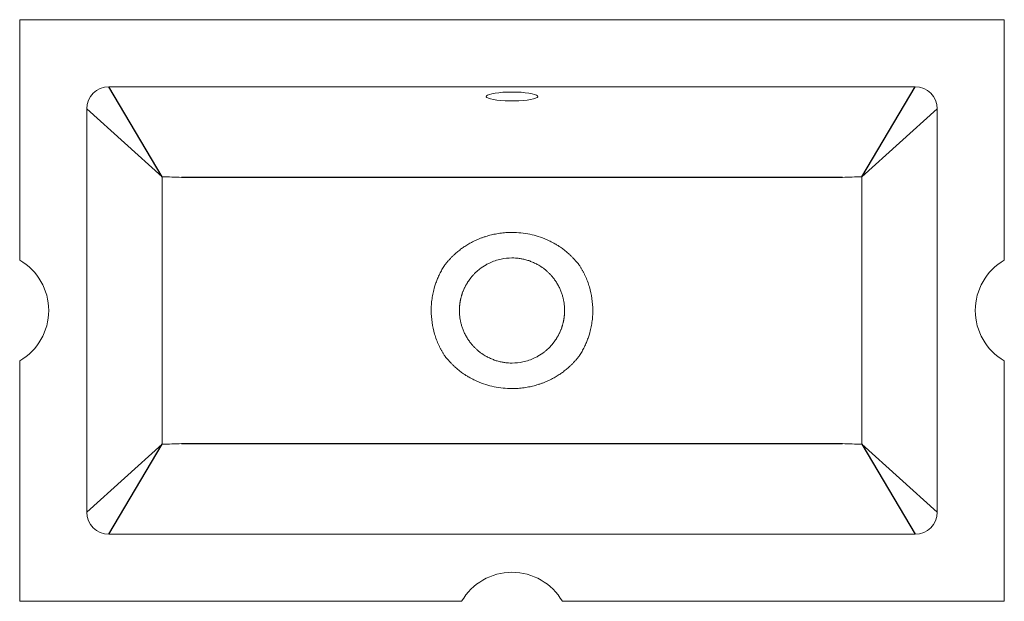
# Model space of a CAD drawing. Header units: millimetres. Extents: x 4000.08 to 4000.52, y 1839.395 to 1839.655.
import ezdxf

# ---------------------------------------------------------------- set-up
doc = ezdxf.new("R2010")
doc.units = ezdxf.units.MM
doc.layers.add('SANINDUSA', color=3, linetype='Continuous')

msp = doc.modelspace()

# ---------------------------------------------------------------- linework, layer by layer
at = {"layer": 'SANINDUSA', "linetype": 'Continuous', "lineweight": 15}
for p, q in [((4000.520253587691, 1839.654595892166), (4000.080253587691, 1839.654595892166)), ((4000.080253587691, 1839.654595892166), (4000.080253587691, 1839.547095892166)), ((4000.520253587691, 1839.547095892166), (4000.520253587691, 1839.654595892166)), ((4000.480405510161, 1839.624595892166), (4000.120101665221, 1839.624595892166)), ((4000.110253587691, 1839.614747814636), (4000.110253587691, 1839.434443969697)), ((4000.490253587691, 1839.434443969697), (4000.490253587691, 1839.614747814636)), ((4000.080253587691, 1839.502095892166), (4000.080253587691, 1839.394595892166)), ((4000.520253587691, 1839.394595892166), (4000.520253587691, 1839.502095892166)), ((4000.120101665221, 1839.424595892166), (4000.480405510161, 1839.424595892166)), ((4000.080253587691, 1839.394595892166), (4000.277753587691, 1839.394595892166)), ((4000.322753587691, 1839.394595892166), (4000.520253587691, 1839.394595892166))]:
    msp.add_line(p, q, dxfattribs=at)
at = {"layer": 'SANINDUSA'}
for p, q in [((4000.143994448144, 1839.584393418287), (4000.120101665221, 1839.624595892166)), ((4000.456512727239, 1839.584393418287), (4000.480405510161, 1839.624595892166)), ((4000.143994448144, 1839.584393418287), (4000.110253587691, 1839.614747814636)), ((4000.490253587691, 1839.614747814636), (4000.456512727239, 1839.584393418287)), ((4000.44791168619, 1839.584091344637), (4000.152595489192, 1839.584091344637)), ((4000.143994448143, 1839.464798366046), (4000.110253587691, 1839.434443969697)), ((4000.120101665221, 1839.424595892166), (4000.143994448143, 1839.464798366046)), ((4000.152595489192, 1839.465100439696), (4000.44791168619, 1839.465100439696)), ((4000.490253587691, 1839.434443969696), (4000.456512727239, 1839.464798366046)), ((4000.456512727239, 1839.464798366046), (4000.480405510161, 1839.424595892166))]:
    msp.add_line(p, q, dxfattribs=at)
at = {"layer": 'SANINDUSA', "linetype": 'Continuous', "lineweight": 15, "flags": 128}
msp.add_lwpolyline([(4000.300253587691, 1839.622251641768), (4000.298200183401, 1839.622219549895), (4000.296212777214, 1839.622124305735), (4000.294355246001, 1839.621968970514), (4000.292687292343, 1839.621758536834), (4000.291262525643, 1839.621499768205), (4000.290126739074, 1839.621200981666), (4000.289316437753, 1839.620871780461), (4000.28885766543, 1839.620522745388), (4000.288765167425, 1839.62016509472), (4000.289041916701, 1839.619810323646), (4000.289679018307, 1839.619469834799), (4000.290655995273, 1839.61915457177), (4000.291941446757, 1839.618874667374), (4000.29349405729, 1839.618639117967), (4000.295263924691, 1839.618455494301), (4000.297194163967, 1839.618329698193), (4000.299222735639, 1839.618265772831), (4000.301284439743, 1839.618265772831), (4000.303313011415, 1839.618329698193), (4000.305243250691, 1839.618455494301), (4000.307013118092, 1839.618639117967), (4000.308565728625, 1839.618874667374), (4000.309851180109, 1839.61915457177), (4000.310828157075, 1839.619469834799), (4000.311465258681, 1839.619810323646), (4000.311742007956, 1839.62016509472), (4000.311649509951, 1839.620522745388), (4000.311190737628, 1839.620871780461), (4000.310380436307, 1839.621200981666), (4000.309244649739, 1839.621499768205), (4000.307819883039, 1839.621758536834), (4000.306151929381, 1839.621968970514), (4000.304294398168, 1839.622124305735), (4000.302306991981, 1839.622219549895), (4000.300253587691, 1839.622251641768)], dxfattribs=at)
at = {"layer": 'SANINDUSA', "linetype": 'Continuous', "lineweight": 15}
for centre, radius, start, end in [((4000.067282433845, 1839.524595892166), 0.02597115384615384, 299.9632651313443, 60.0367348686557), ((4000.533224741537, 1839.524595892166), 0.02597115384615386, 119.9632651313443, 240.0367348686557), ((4000.300253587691, 1839.38162473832), 0.02597115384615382, 29.96326514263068, 150.0367348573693)]:
    msp.add_arc(centre, radius, start, end, dxfattribs=at)
for centre, major_axis, ratio, start_param, end_param in [((4000.12040785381, 1839.614441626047), (-0.007287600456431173, 0.007287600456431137), 0.9702875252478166, 5.512866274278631, 7.053504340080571), ((4000.480099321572, 1839.614441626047), (0.007287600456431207, 0.007287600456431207), 0.9702875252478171, 5.512866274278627, 7.053504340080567), ((4000.12040785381, 1839.434750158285), (-0.007287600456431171, -0.007287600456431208), 0.9702875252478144, 5.51286627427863, 7.05350434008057), ((4000.480099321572, 1839.434750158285), (0.007287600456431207, -0.007287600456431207), 0.9702875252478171, 5.512866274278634, 7.053504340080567)]:
    msp.add_ellipse(centre, major_axis=major_axis, ratio=ratio, start_param=start_param, end_param=end_param, dxfattribs=at)
for points, knots in [([(4000.143994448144, 1839.584393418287), (4000.143977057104, 1839.564460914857), (4000.143959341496, 1839.544528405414), (4000.143959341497, 1839.504663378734), (4000.143977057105, 1839.484730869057), (4000.143994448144, 1839.464798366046)], [0, 0, 0, 0, 0.5, 0.5, 1, 1, 1, 1]), ([(4000.456512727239, 1839.464798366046), (4000.456530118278, 1839.484730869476), (4000.456547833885, 1839.504663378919), (4000.456547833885, 1839.544528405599), (4000.456530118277, 1839.564460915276), (4000.456512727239, 1839.584393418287)], [0, 0, 0, 0, 0.5, 0.5, 1, 1, 1, 1]), ([(4000.271963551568, 1839.547007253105), (4000.272093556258, 1839.547154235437), (4000.272358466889, 1839.547453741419), (4000.272772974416, 1839.547903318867), (4000.273212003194, 1839.548362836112), (4000.27367841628, 1839.548831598), (4000.274173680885, 1839.549309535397), (4000.274953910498, 1839.550034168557), (4000.276116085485, 1839.551044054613), (4000.277592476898, 1839.55218602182), (4000.279252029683, 1839.553342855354), (4000.280890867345, 1839.554350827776), (4000.282485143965, 1839.555212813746), (4000.283678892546, 1839.555797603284), (4000.284769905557, 1839.556299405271), (4000.28589380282, 1839.556764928), (4000.287209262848, 1839.557255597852), (4000.288510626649, 1839.557689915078), (4000.289781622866, 1839.558068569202), (4000.291008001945, 1839.558391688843), (4000.292692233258, 1839.558776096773), (4000.294869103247, 1839.559149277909), (4000.297550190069, 1839.55942599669), (4000.300680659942, 1839.559540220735), (4000.304270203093, 1839.559351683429), (4000.308205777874, 1839.558751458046), (4000.312107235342, 1839.557712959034), (4000.315082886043, 1839.556615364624), (4000.317553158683, 1839.555456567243), (4000.319198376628, 1839.554590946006), (4000.320736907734, 1839.553663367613), (4000.321832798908, 1839.552942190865), (4000.323052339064, 1839.552078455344), (4000.324368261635, 1839.551064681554), (4000.325711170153, 1839.549897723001), (4000.326803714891, 1839.548865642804), (4000.32771892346, 1839.547931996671), (4000.328275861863, 1839.547307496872), (4000.328543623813, 1839.547007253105)], [0, 0, 0, 0, 0.009237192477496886, 0.01882263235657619, 0.02878701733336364, 0.03915797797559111, 0.0499567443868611, 0.0611944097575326, 0.08930083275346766, 0.1224373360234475, 0.1490594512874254, 0.1845654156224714, 0.2130003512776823, 0.2343963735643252, 0.2471629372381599, 0.2695526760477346, 0.2916612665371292, 0.3132573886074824, 0.3341279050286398, 0.3540790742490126, 0.3729384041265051, 0.4154157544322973, 0.4579027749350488, 0.4996516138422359, 0.5626577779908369, 0.6266887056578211, 0.6865897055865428, 0.752416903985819, 0.7756732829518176, 0.8150742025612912, 0.8399119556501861, 0.8602725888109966, 0.876857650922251, 0.910301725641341, 0.9384656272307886, 0.9606123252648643, 0.9810633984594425, 1, 1, 1, 1]), ([(4000.318502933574, 1839.539401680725), (4000.318403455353, 1839.53952285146), (4000.318198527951, 1839.539772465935), (4000.317872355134, 1839.540149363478), (4000.317519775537, 1839.540540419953), (4000.317138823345, 1839.540943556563), (4000.316728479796, 1839.541357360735), (4000.316287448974, 1839.541780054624), (4000.315814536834, 1839.542209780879), (4000.315308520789, 1839.542644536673), (4000.314283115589, 1839.543475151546), (4000.312906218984, 1839.544439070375), (4000.311394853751, 1839.545301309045), (4000.310042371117, 1839.545976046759), (4000.308617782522, 1839.546583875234), (4000.306866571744, 1839.547170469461), (4000.305144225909, 1839.547603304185), (4000.303464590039, 1839.547895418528), (4000.301839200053, 1839.548060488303), (4000.300768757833, 1839.548096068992), (4000.298611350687, 1839.548095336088), (4000.295121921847, 1839.547728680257), (4000.291287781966, 1839.546425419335), (4000.288110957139, 1839.544774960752), (4000.286411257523, 1839.543636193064), (4000.285036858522, 1839.542510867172), (4000.284409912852, 1839.541958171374), (4000.283835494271, 1839.541415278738), (4000.283310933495, 1839.540886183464), (4000.282834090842, 1839.540374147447), (4000.282401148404, 1839.539883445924), (4000.282133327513, 1839.539558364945), (4000.282004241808, 1839.539401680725)], [0, 0, 0, 0, 0.01125823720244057, 0.02319222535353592, 0.03580211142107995, 0.0490880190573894, 0.06305005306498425, 0.07768830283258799, 0.09300284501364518, 0.1089937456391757, 0.1256610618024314, 0.1879218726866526, 0.2296125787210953, 0.2507194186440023, 0.2966160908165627, 0.3407819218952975, 0.3832226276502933, 0.4239446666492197, 0.462955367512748, 0.5002630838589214, 0.5006450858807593, 0.6175912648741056, 0.7497532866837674, 0.7884367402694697, 0.8750566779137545, 0.8961771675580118, 0.9162069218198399, 0.9351460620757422, 0.9529947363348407, 0.9697531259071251, 0.985421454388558, 1, 1, 1, 1]), ([(4000.270141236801, 1839.504408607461), (4000.270028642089, 1839.504582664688), (4000.269804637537, 1839.504928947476), (4000.269481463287, 1839.505452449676), (4000.269169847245, 1839.50597472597), (4000.268870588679, 1839.506495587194), (4000.268583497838, 1839.507014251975), (4000.268308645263, 1839.507530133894), (4000.26804610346, 1839.508042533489), (4000.267795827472, 1839.508550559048), (4000.26725088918, 1839.509701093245), (4000.266493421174, 1839.511510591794), (4000.265350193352, 1839.514892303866), (4000.264404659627, 1839.519239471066), (4000.264070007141, 1839.523674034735), (4000.264197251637, 1839.52720232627), (4000.264482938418, 1839.529851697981), (4000.264958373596, 1839.532498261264), (4000.265482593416, 1839.53455587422), (4000.265946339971, 1839.53604189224), (4000.266271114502, 1839.536988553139), (4000.266631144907, 1839.53795133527), (4000.26702640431, 1839.538926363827), (4000.267456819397, 1839.539909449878), (4000.267922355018, 1839.540895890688), (4000.268423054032, 1839.541880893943), (4000.268959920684, 1839.542859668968), (4000.269529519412, 1839.543831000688), (4000.269936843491, 1839.544465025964), (4000.270141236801, 1839.544783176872)], [0, 0, 0, 0, 0.01456328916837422, 0.0289733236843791, 0.04321851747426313, 0.05728839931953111, 0.0711733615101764, 0.08486443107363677, 0.09835201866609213, 0.1116196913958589, 0.1246489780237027, 0.1877872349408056, 0.249284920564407, 0.3752522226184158, 0.4991596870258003, 0.5605842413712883, 0.6230790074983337, 0.6861947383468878, 0.7493339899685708, 0.7720894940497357, 0.7955446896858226, 0.8196341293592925, 0.8442928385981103, 0.8694480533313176, 0.8950182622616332, 0.9209129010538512, 0.9470619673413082, 0.9734359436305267, 0.9999999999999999, 0.9999999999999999, 0.9999999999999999, 0.9999999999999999]), ([(4000.270141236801, 1839.544783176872), (4000.270228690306, 1839.544901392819), (4000.270407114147, 1839.545142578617), (4000.270687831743, 1839.545504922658), (4000.270984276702, 1839.545875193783), (4000.27129652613, 1839.546250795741), (4000.271622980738, 1839.546630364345), (4000.271849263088, 1839.546880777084), (4000.271963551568, 1839.547007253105)], [0, 0, 0, 0, 0.1533276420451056, 0.3128211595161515, 0.477884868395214, 0.6478861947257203, 0.822157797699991, 1, 1, 1, 1]), ([(4000.328543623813, 1839.547007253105), (4000.328641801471, 1839.546898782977), (4000.328836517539, 1839.546683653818), (4000.329119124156, 1839.546357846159), (4000.329391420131, 1839.546034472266), (4000.329652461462, 1839.54571445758), (4000.329901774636, 1839.545399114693), (4000.330139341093, 1839.545089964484), (4000.330291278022, 1839.544884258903), (4000.33036593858, 1839.544783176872)], [0, 0, 0, 0, 0.1526381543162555, 0.3027277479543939, 0.4498239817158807, 0.593499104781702, 0.7333436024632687, 0.8689672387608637, 1, 1, 1, 1]), ([(4000.33036593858, 1839.544783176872), (4000.330478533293, 1839.544609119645), (4000.330702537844, 1839.544262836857), (4000.331025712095, 1839.543739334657), (4000.331337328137, 1839.543217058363), (4000.331636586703, 1839.542696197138), (4000.331923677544, 1839.542177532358), (4000.332198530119, 1839.541661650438), (4000.332461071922, 1839.541149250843), (4000.33271134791, 1839.540641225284), (4000.333256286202, 1839.539490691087), (4000.334013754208, 1839.537681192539), (4000.33515698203, 1839.534299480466), (4000.336102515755, 1839.529952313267), (4000.336437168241, 1839.525517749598), (4000.336309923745, 1839.521989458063), (4000.336024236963, 1839.519340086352), (4000.335548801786, 1839.516693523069), (4000.335024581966, 1839.514635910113), (4000.33456083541, 1839.513149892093), (4000.33423606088, 1839.512203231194), (4000.333876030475, 1839.511240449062), (4000.333480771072, 1839.510265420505), (4000.333050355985, 1839.509282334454), (4000.332584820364, 1839.508295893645), (4000.33208412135, 1839.50731089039), (4000.331547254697, 1839.506332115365), (4000.330977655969, 1839.505360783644), (4000.330570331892, 1839.504726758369), (4000.33036593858, 1839.504408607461)], [0, 0, 0, 0, 0.01456328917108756, 0.02897332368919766, 0.04321851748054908, 0.05728839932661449, 0.07117336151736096, 0.08486443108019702, 0.09835201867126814, 0.1116196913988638, 0.1246489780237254, 0.1877872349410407, 0.2492849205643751, 0.375252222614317, 0.4991596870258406, 0.5605842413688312, 0.6230790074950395, 0.686194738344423, 0.7493339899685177, 0.7720894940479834, 0.7955446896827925, 0.8196341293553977, 0.8442928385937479, 0.8694480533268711, 0.8950182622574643, 0.9209129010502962, 0.9470619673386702, 0.9734359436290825, 1, 1, 1, 1]), ([(4000.282004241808, 1839.539401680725), (4000.281926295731, 1839.539304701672), (4000.281770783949, 1839.539111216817), (4000.281543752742, 1839.538816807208), (4000.281322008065, 1839.538520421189), (4000.281106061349, 1839.538221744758), (4000.280895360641, 1839.537921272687), (4000.280759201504, 1839.537718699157), (4000.280691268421, 1839.53761763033)], [0, 0, 0, 0, 0.1686314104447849, 0.3364399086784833, 0.5034529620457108, 0.6696984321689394, 0.835204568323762, 1, 1, 1, 1]), ([(4000.31981590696, 1839.53761763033), (4000.319734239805, 1839.537738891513), (4000.319570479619, 1839.53798204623), (4000.319315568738, 1839.538341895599), (4000.319052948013, 1839.538698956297), (4000.318782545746, 1839.53905312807), (4000.318596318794, 1839.539285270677), (4000.318502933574, 1839.539401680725)], [0, 0, 0, 0, 0.1978388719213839, 0.3967094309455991, 0.5966609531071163, 0.7977419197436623, 1, 1, 1, 1]), ([(4000.280691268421, 1839.53761763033), (4000.280601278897, 1839.537480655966), (4000.280422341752, 1839.537208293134), (4000.280166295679, 1839.536795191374), (4000.279921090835, 1839.536382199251), (4000.279687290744, 1839.535969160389), (4000.279464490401, 1839.535556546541), (4000.279252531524, 1839.535144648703), (4000.279051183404, 1839.53473379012), (4000.278860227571, 1839.534324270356), (4000.278679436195, 1839.533916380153), (4000.278508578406, 1839.533510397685), (4000.278347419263, 1839.533106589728), (4000.278195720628, 1839.532705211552), (4000.278053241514, 1839.532306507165), (4000.27791973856, 1839.531910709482), (4000.277794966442, 1839.531518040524), (4000.277678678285, 1839.531128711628), (4000.27757062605, 1839.530742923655), (4000.277470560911, 1839.53036086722), (4000.27737823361, 1839.529982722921), (4000.277293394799, 1839.529608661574), (4000.277215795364, 1839.529238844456), (4000.277145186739, 1839.528873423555), (4000.277081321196, 1839.52851254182), (4000.277023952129, 1839.528156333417), (4000.276972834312, 1839.527804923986), (4000.27692772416, 1839.527458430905), (4000.276888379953, 1839.527116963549), (4000.276854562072, 1839.526780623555), (4000.276826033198, 1839.526449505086), (4000.276802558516, 1839.526123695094), (4000.276783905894, 1839.5258032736), (4000.276769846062, 1839.525488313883), (4000.276760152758, 1839.52517888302), (4000.276754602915, 1839.524875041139), (4000.276752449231, 1839.524480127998), (4000.276759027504, 1839.523985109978), (4000.276782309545, 1839.523381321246), (4000.276822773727, 1839.522756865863), (4000.276882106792, 1839.522112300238), (4000.276962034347, 1839.521448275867), (4000.277064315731, 1839.520765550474), (4000.277190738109, 1839.520064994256), (4000.27734310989, 1839.519347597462), (4000.277523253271, 1839.518614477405), (4000.277732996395, 1839.517866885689), (4000.277974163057, 1839.517106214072), (4000.278248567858, 1839.516334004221), (4000.278557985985, 1839.515551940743), (4000.278904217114, 1839.514761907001), (4000.279288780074, 1839.513965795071), (4000.279714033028, 1839.513166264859), (4000.280178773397, 1839.512363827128), (4000.280519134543, 1839.511839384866), (4000.280691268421, 1839.511574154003)], [0, 0, 0, 0, 0.01781340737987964, 0.03542057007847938, 0.05282148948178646, 0.07001616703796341, 0.08700460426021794, 0.1037868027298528, 0.1203627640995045, 0.136732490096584, 0.1528959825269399, 0.1688532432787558, 0.1846042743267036, 0.200149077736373, 0.2154876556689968, 0.2306200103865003, 0.2455461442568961, 0.260266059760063, 0.2747797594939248, 0.2890872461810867, 0.3031885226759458, 0.317083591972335, 0.3307724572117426, 0.3442551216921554, 0.3575315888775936, 0.3706018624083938, 0.3834659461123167, 0.3961238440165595, 0.4085755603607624, 0.4208210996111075, 0.4328604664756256, 0.4446936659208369, 0.4563207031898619, 0.467741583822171, 0.478956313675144, 0.4899648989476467, 0.5007673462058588, 0.5218747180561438, 0.5437616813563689, 0.5664282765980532, 0.5898745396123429, 0.6141005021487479, 0.6391061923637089, 0.6648916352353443, 0.691456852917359, 0.7188018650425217, 0.7469266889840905, 0.7758313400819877, 0.8055158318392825, 0.8359801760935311, 0.8672243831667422, 0.8992484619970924, 0.9320524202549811, 0.9656362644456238, 1, 1, 1, 1]), ([(4000.31981590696, 1839.511574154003), (4000.319905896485, 1839.511711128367), (4000.320084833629, 1839.511983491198), (4000.320340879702, 1839.512396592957), (4000.320586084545, 1839.51280958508), (4000.320819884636, 1839.51322262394), (4000.321042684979, 1839.513635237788), (4000.321254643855, 1839.514047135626), (4000.321455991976, 1839.514457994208), (4000.321646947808, 1839.514867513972), (4000.321827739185, 1839.515275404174), (4000.321998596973, 1839.515681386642), (4000.322159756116, 1839.516085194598), (4000.322311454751, 1839.516486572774), (4000.322453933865, 1839.51688527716), (4000.322587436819, 1839.517281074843), (4000.322712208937, 1839.517673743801), (4000.322828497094, 1839.518063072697), (4000.322936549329, 1839.51844886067), (4000.323036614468, 1839.518830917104), (4000.323128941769, 1839.519209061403), (4000.323213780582, 1839.51958312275), (4000.323291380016, 1839.519952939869), (4000.323361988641, 1839.52031836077), (4000.323425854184, 1839.520679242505), (4000.323483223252, 1839.521035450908), (4000.323534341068, 1839.521386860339), (4000.323579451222, 1839.521733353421), (4000.323618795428, 1839.522074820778), (4000.323652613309, 1839.522411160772), (4000.323681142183, 1839.522742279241), (4000.323704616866, 1839.523068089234), (4000.323723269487, 1839.523388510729), (4000.32373732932, 1839.523703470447), (4000.323747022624, 1839.524012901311), (4000.323752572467, 1839.524316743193), (4000.323754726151, 1839.524711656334), (4000.323748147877, 1839.525206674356), (4000.323724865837, 1839.525810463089), (4000.323684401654, 1839.526434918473), (4000.32362506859, 1839.527079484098), (4000.323545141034, 1839.527743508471), (4000.32344285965, 1839.528426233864), (4000.323316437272, 1839.529126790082), (4000.323164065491, 1839.529844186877), (4000.322983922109, 1839.530577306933), (4000.322774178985, 1839.531324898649), (4000.322533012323, 1839.532085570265), (4000.322258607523, 1839.532857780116), (4000.321949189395, 1839.533639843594), (4000.321602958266, 1839.534429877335), (4000.321218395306, 1839.535225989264), (4000.320793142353, 1839.536025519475), (4000.320328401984, 1839.536827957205), (4000.319988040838, 1839.537352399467), (4000.31981590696, 1839.53761763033)], [0, 0, 0, 0, 0.01781340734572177, 0.03542057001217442, 0.05282148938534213, 0.07001616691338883, 0.08700460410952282, 0.1037868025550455, 0.1203627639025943, 0.1367324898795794, 0.1528959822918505, 0.1688532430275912, 0.184604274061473, 0.2001490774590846, 0.2154876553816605, 0.2306200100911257, 0.2455461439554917, 0.2602660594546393, 0.2747797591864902, 0.2890872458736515, 0.3031885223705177, 0.317083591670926, 0.3307724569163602, 0.3442551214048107, 0.3575315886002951, 0.3706018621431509, 0.3834659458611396, 0.3961238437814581, 0.408575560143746, 0.4208210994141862, 0.4328604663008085, 0.444693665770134, 0.4563207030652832, 0.4677415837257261, 0.4789563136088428, 0.4899648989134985, 0.5007673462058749, 0.5218747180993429, 0.54376168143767, 0.5664282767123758, 0.5898745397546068, 0.6141005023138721, 0.6391061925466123, 0.6648916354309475, 0.6914568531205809, 0.7188018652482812, 0.7469266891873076, 0.775831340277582, 0.8055158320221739, 0.8359801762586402, 0.8672243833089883, 0.8992484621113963, 0.9320524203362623, 0.9656362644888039, 1, 1, 1, 1]), ([(4000.280691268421, 1839.511574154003), (4000.280772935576, 1839.51145289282), (4000.280936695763, 1839.511209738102), (4000.281191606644, 1839.510849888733), (4000.281454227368, 1839.510492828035), (4000.281724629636, 1839.510138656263), (4000.281910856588, 1839.509906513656), (4000.282004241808, 1839.509790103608)], [0, 0, 0, 0, 0.1978388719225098, 0.3967094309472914, 0.596660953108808, 0.7977419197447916, 1, 1, 1, 1]), ([(4000.282004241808, 1839.509790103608), (4000.282103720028, 1839.509668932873), (4000.282308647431, 1839.509419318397), (4000.282634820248, 1839.509042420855), (4000.282987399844, 1839.50865136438), (4000.283368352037, 1839.508248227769), (4000.283778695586, 1839.507834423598), (4000.284219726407, 1839.507411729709), (4000.284692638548, 1839.506982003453), (4000.285198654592, 1839.50654724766), (4000.286224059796, 1839.505716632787), (4000.287600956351, 1839.504752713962), (4000.289112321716, 1839.503890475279), (4000.290465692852, 1839.50321529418), (4000.291892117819, 1839.502606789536), (4000.293646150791, 1839.502019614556), (4000.295371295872, 1839.501586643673), (4000.297053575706, 1839.501294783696), (4000.298681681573, 1839.501130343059), (4000.301379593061, 1839.501042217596), (4000.305384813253, 1839.501463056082), (4000.309219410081, 1839.502766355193), (4000.312396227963, 1839.504416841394), (4000.314190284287, 1839.505618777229), (4000.315719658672, 1839.506889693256), (4000.316553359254, 1839.507655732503), (4000.317287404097, 1839.508396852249), (4000.317931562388, 1839.509101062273), (4000.318318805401, 1839.509568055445), (4000.318502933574, 1839.509790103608)], [0, 0, 0, 0, 0.01125829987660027, 0.02319235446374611, 0.03580231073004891, 0.04908829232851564, 0.0630504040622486, 0.07768873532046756, 0.09300336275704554, 0.1089943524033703, 0.1256617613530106, 0.1879229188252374, 0.2296138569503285, 0.2507208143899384, 0.2966891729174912, 0.3409235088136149, 0.3834295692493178, 0.4242138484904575, 0.4632837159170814, 0.5006475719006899, 0.6175944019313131, 0.7497571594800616, 0.7884408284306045, 0.8750612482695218, 0.904323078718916, 0.9314474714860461, 0.9564347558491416, 0.9792853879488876, 1, 1, 1, 1]), ([(4000.318502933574, 1839.509790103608), (4000.318580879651, 1839.509887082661), (4000.318736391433, 1839.510080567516), (4000.31896342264, 1839.510374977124), (4000.319185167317, 1839.510671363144), (4000.319401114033, 1839.510970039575), (4000.319611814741, 1839.511270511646), (4000.319747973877, 1839.511473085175), (4000.31981590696, 1839.511574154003)], [0, 0, 0, 0, 0.1686314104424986, 0.3364399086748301, 0.503452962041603, 0.6696984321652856, 0.8352045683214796, 1, 1, 1, 1]), ([(4000.271963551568, 1839.502184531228), (4000.271865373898, 1839.502293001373), (4000.271670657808, 1839.50250813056), (4000.271388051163, 1839.502833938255), (4000.271115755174, 1839.503157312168), (4000.270854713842, 1839.503477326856), (4000.270605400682, 1839.503792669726), (4000.270367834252, 1839.504101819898), (4000.270215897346, 1839.504307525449), (4000.270141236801, 1839.504408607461)], [0, 0, 0, 0, 0.152638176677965, 0.3027277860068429, 0.449824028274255, 0.5934991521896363, 0.7333436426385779, 0.8689672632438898, 0.9999999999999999, 0.9999999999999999, 0.9999999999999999, 0.9999999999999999]), ([(4000.33036593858, 1839.504408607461), (4000.330278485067, 1839.504290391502), (4000.330100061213, 1839.504049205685), (4000.329819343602, 1839.503686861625), (4000.329522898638, 1839.503316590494), (4000.329210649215, 1839.502940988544), (4000.328884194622, 1839.50256141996), (4000.328657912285, 1839.502311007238), (4000.328543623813, 1839.502184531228)], [0, 0, 0, 0, 0.1533276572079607, 0.3128211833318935, 0.4778848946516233, 0.6478862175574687, 0.8221578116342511, 1, 1, 1, 1]), ([(4000.328543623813, 1839.502184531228), (4000.328413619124, 1839.502037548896), (4000.328148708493, 1839.501738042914), (4000.327734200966, 1839.501288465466), (4000.327295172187, 1839.500828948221), (4000.326828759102, 1839.500360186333), (4000.326333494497, 1839.499882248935), (4000.325553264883, 1839.499157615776), (4000.324391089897, 1839.498147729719), (4000.322914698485, 1839.497005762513), (4000.321255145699, 1839.495848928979), (4000.319616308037, 1839.494840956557), (4000.318022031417, 1839.493978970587), (4000.316828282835, 1839.493394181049), (4000.315737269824, 1839.492892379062), (4000.314613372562, 1839.492426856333), (4000.313297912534, 1839.491936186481), (4000.311996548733, 1839.491501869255), (4000.310725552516, 1839.491123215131), (4000.309499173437, 1839.49080009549), (4000.307814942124, 1839.490415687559), (4000.305638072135, 1839.490042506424), (4000.302956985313, 1839.489765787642), (4000.29982651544, 1839.489651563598), (4000.296236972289, 1839.489840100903), (4000.292301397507, 1839.490440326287), (4000.28839994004, 1839.491478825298), (4000.285424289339, 1839.492576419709), (4000.282954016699, 1839.493735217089), (4000.281308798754, 1839.494600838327), (4000.279770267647, 1839.49552841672), (4000.278674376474, 1839.496249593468), (4000.277454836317, 1839.497113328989), (4000.276138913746, 1839.498127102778), (4000.274796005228, 1839.499294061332), (4000.273703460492, 1839.500326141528), (4000.272788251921, 1839.501259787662), (4000.272231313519, 1839.501884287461), (4000.271963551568, 1839.502184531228)], [0, 0, 0, 0, 0.009237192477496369, 0.01882263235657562, 0.02878701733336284, 0.03915797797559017, 0.04995674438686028, 0.06119440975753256, 0.08930083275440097, 0.1224373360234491, 0.1490594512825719, 0.1845654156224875, 0.2130003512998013, 0.2343963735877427, 0.2471629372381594, 0.2695526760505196, 0.2916612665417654, 0.3132573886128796, 0.334127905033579, 0.3540790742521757, 0.372938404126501, 0.4154157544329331, 0.4579027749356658, 0.4996516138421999, 0.5626577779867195, 0.6266887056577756, 0.6865897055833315, 0.7524169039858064, 0.7756732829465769, 0.8150742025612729, 0.8399119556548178, 0.8602725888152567, 0.8768576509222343, 0.9103017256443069, 0.9384656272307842, 0.9606123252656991, 0.981063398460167, 1, 1, 1, 1])]:
    msp.add_open_spline(points, degree=3, knots=knots, dxfattribs=at)
for points in [[(4000.152595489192, 1839.584091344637), (4000.149723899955, 1839.584189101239), (4000.146856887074, 1839.584289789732), (4000.143994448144, 1839.584393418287)], [(4000.456512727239, 1839.584393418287), (4000.453650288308, 1839.584289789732), (4000.450783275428, 1839.584189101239), (4000.44791168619, 1839.584091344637)], [(4000.143994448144, 1839.464798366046), (4000.146856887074, 1839.4649019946), (4000.149723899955, 1839.465002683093), (4000.152595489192, 1839.465100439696)], [(4000.44791168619, 1839.465100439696), (4000.450783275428, 1839.465002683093), (4000.453650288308, 1839.4649019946), (4000.456512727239, 1839.464798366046)]]:
    msp.add_open_spline(points, degree=3, dxfattribs=at)

doc.saveas('drawing.dxf')
